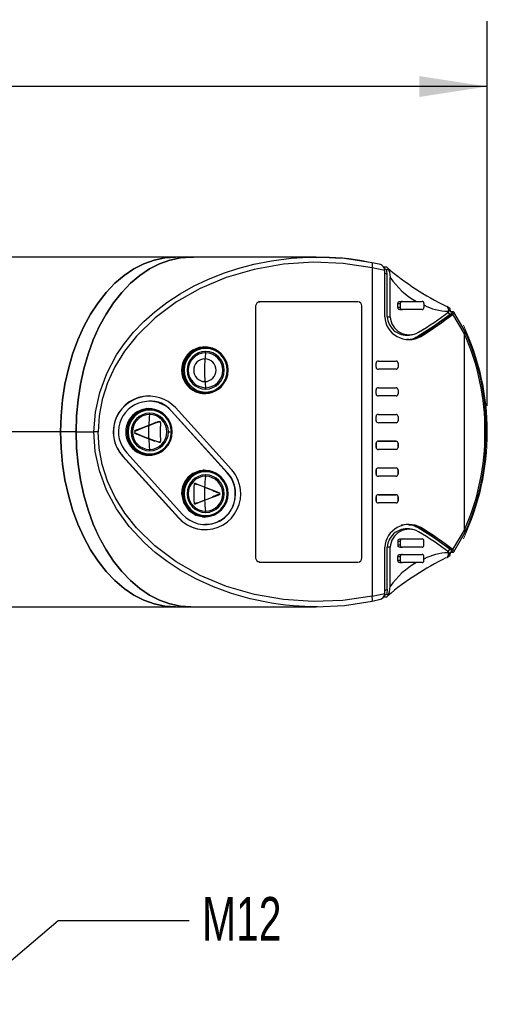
# Model space of a CAD drawing. Header units: millimetres. Extents: x 0 to 559, y 0 to 432.
# Tile 6 of 15: x 164 to 209, y 286 to 382. Entities that reach past the tile are written whole.
import ezdxf

# ---------------------------------------------------------------- set-up
doc = ezdxf.new("R2010")
doc.units = ezdxf.units.MM
doc.header["$LTSCALE"] = 2
doc.linetypes.add('CENTERX2', pattern=[20.32, 12.7, -2.54, 2.54, -2.54])
doc.layers.add('DIMENSIONS', color=140, linetype='Continuous', lineweight=25)
doc.layers.add('TEXT', color=140, linetype='Continuous', lineweight=25)
doc.styles.add('SLDTEXTSTYLE0', font='TXT', dxfattribs={"width": 0.7})
doc.dimstyles.new('SLDDIMSTYLE0', dxfattribs={"dimtxt": 4.316016, "dimasz": 6.604, "dimexe": 0, "dimexo": 0.0625, "dimgap": 1.079004, "dimtad": 0, "dimtih": 1, "dimtoh": 1, "dimrnd": 1e-09, "dimzin": 4, "dimdsep": 46, "dimtxsty": 'SLDTEXTSTYLE0', "dimsah": 1, "dimcen": 0.09, "dimadec": 0, "dimazin": 1, "dimtfac": 1, "dimtofl": 0, "dimtmove": 0, "dimatfit": 3, "dimfxl": 0, "dimfrac": 2, "dimtolj": 1, "dimtzin": 12, "dimarcsym": 0})
doc.dimstyles.new('SLDDIMSTYLE2', dxfattribs={"dimtxt": 0.18, "dimasz": 6.604, "dimexe": 0, "dimexo": 0.0625, "dimgap": 0, "dimtad": 0, "dimtih": 1, "dimtoh": 1, "dimdec": 0, "dimrnd": 1e-09, "dimzin": 0, "dimdsep": 46, "dimtxsty": 'Standard', "dimsah": 1, "dimcen": 0.09, "dimadec": 0, "dimazin": 0, "dimtfac": 6.604, "dimtdec": 0, "dimtofl": 0, "dimtmove": 0, "dimatfit": 3, "dimfxl": 0, "dimfrac": 2, "dimtolj": 1, "dimtzin": 0, "dimarcsym": 0})

# ---------------------------------------------------------------- blocks, each defined once
blk = doc.blocks.new('_D_10')
at = {"layer": 'DIMENSIONS'}
for p, q in [((62.213, 364.348), (62.213, 381.539)), ((209.243, 344.148), (209.243, 381.539)), ((62.213, 375.189), (123.468, 375.189)), ((129.315, 375.189), (127.866, 375.189)), ((127.866, 375.189), (127.866, 368.329)), ((142.141, 375.189), (143.59, 375.189)), ((143.59, 375.189), (143.59, 368.329)), ((209.243, 375.189), (147.988, 375.189)), ((127.866, 368.329), (129.315, 368.329)), ((143.59, 368.329), (142.141, 368.329))]:
    blk.add_line(p, q, dxfattribs=at)
for points in [[(62.213, 375.189), (68.817, 374.173), (68.817, 376.205)], [(209.243, 375.189), (202.639, 376.205), (202.639, 374.173)]]:
    blk.add_solid(points, dxfattribs=at)
at = {"layer": 'DIMENSIONS', "char_height": 4.2333, "attachment_point": 1, "style": 'SLDTEXTSTYLE0'}
for s, insert in [('147.0', (127.52, 381.612)), ('5.79', (129.315, 373.786))]:
    blk.add_mtext(s, dxfattribs=dict(at, insert=insert))

msp = doc.modelspace()

# ---------------------------------------------------------------- linework, layer by layer
for p, q in [((178.946, 358.608), (141.39, 358.608)), ((180.456, 358.608), (178.946, 358.608)), ((192.633, 358.604), (180.456, 358.604)), ((194.483, 358.512), (192.633, 358.604)), ((198.865, 357.877), (198.074, 358.063)), ((198.048, 357.576), (198.048, 325.635)), ((199.285, 357.294), (198.048, 357.576)), ((199.415, 357.635), (199.18, 357.635)), ((199.491, 357.365), (199.216, 357.512)), ((199.285, 352.804), (199.285, 357.294)), ((199.485, 357.318), (199.491, 357.365)), ((199.485, 357.318), (199.526, 357.365)), ((199.526, 356.906), (199.485, 357.318)), ((199.526, 357.365), (199.612, 357.463)), ((199.526, 356.906), (199.285, 357.03)), ((199.526, 352.812), (199.526, 356.906)), ((199.821, 352.812), (199.821, 356.627)), ((187.182, 354.254), (187.034, 354.279)), ((187.254, 354.254), (187.182, 354.254)), ((196.665, 354.254), (187.254, 354.254)), ((200.735, 354.304), (200.994, 354.304)), ((200.994, 354.304), (202.904, 354.304)), ((186.739, 353.875), (186.739, 329.336)), ((186.739, 353.875), (186.739, 329.333)), ((197.06, 329.358), (197.06, 353.854)), ((197.06, 329.354), (197.06, 353.854)), ((200.553, 354.104), (200.778, 354.104)), ((200.553, 353.704), (200.553, 354.104)), ((200.778, 353.704), (200.553, 353.704)), ((200.735, 353.504), (200.994, 353.504)), ((200.778, 354.104), (200.778, 353.704)), ((202.904, 353.504), (200.994, 353.504)), ((203.092, 354.104), (203.092, 353.704)), ((205.301, 353.803), (205.392, 353.763)), ((205.633, 353.573), (205.301, 353.801)), ((205.639, 353.04), (205.331, 353.259)), ((205.633, 353.573), (205.392, 353.763)), ((205.518, 353.289), (205.432, 353.354)), ((205.518, 353.352), (205.432, 353.354)), ((205.518, 353.352), (205.518, 353.289)), ((205.649, 353.56), (205.633, 353.573)), ((205.705, 353.27), (205.649, 353.56)), ((205.695, 353.322), (205.835, 353.322)), ((205.852, 353.153), (205.705, 353.27)), ((207.098, 351.359), (205.997, 353.263)), ((199.526, 352.812), (199.821, 352.812)), ((205.828, 353.175), (205.815, 353.175)), ((205.889, 353.045), (205.888, 353.043)), ((207.022, 351.148), (205.889, 353.045)), ((201.433, 350.612), (201.616, 350.636)), ((201.9, 351.063), (202.152, 351.123)), ((202.231, 350.786), (202.515, 350.907)), ((202.521, 350.883), (202.547, 350.899)), ((202.547, 350.899), (202.775, 350.899)), ((207.022, 332.063), (207.022, 351.148)), ((181.871, 349.829), (181.605, 349.829)), ((181.699, 348.704), (181.814, 348.704)), ((198.679, 348.503), (200.38, 348.503)), ((198.437, 347.898), (198.437, 348.309)), ((200.38, 347.705), (198.679, 347.705)), ((200.58, 348.307), (200.58, 347.901)), ((181.814, 346.504), (181.699, 346.504)), ((198.437, 345.298), (198.437, 345.709)), ((198.679, 345.903), (200.38, 345.903)), ((200.58, 345.707), (200.58, 345.301)), ((176.399, 345.108), (176.368, 345.108)), ((181.605, 345.379), (181.871, 345.379)), ((200.38, 345.105), (198.679, 345.105)), ((176.438, 343.829), (176.368, 343.829)), ((184.38, 337.973), (178.947, 343.973)), ((178.583, 343.635), (178.552, 343.635)), ((178.552, 343.635), (183.984, 337.635)), ((178.583, 343.635), (184.016, 337.635)), ((198.437, 342.698), (198.437, 343.109)), ((198.679, 343.303), (200.38, 343.303)), ((200.58, 343.107), (200.58, 342.701)), ((175.453, 341.904), (176.945, 342.484)), ((177.25, 342.599), (177.36, 342.599)), ((177.399, 342.606), (177.287, 342.606)), ((177.399, 342.606), (177.36, 342.599)), ((200.38, 342.505), (198.679, 342.505)), ((167.793, 341.608), (162.397, 341.608)), ((169.303, 341.608), (167.793, 341.608)), ((169.303, 341.606), (171.031, 341.606)), ((175.453, 341.304), (176.945, 340.724)), ((178.327, 341.606), (178.615, 341.606)), ((177.36, 340.608), (177.25, 340.608)), ((177.399, 340.602), (177.36, 340.608)), ((177.379, 340.602), (177.399, 340.602)), ((198.437, 340.102), (198.437, 340.513)), ((198.437, 340.509), (198.437, 340.098)), ((198.66, 340.704), (198.679, 340.703)), ((198.679, 340.707), (200.38, 340.707)), ((200.38, 340.703), (198.679, 340.703)), ((200.38, 339.908), (198.679, 339.908)), ((200.38, 339.905), (198.679, 339.905)), ((200.38, 340.703), (200.383, 340.706)), ((200.58, 340.51), (200.58, 340.105)), ((200.58, 340.101), (200.58, 340.507)), ((173.82, 339.243), (179.252, 333.243)), ((173.82, 339.243), (173.851, 339.243)), ((173.851, 339.243), (179.283, 333.243)), ((179.647, 333.58), (174.215, 339.58)), ((176.368, 339.379), (176.438, 339.379)), ((198.437, 337.502), (198.437, 337.913)), ((198.437, 337.909), (198.437, 337.498)), ((198.66, 338.104), (198.679, 338.103)), ((198.679, 338.107), (200.38, 338.107)), ((200.38, 338.103), (198.679, 338.103)), ((200.38, 338.103), (200.383, 338.106)), ((200.58, 337.91), (200.58, 337.505)), ((200.58, 337.501), (200.58, 337.907)), ((181.871, 337.829), (181.8, 337.829)), ((183.984, 337.635), (184.016, 337.635)), ((200.38, 337.308), (198.679, 337.308)), ((200.38, 337.305), (198.679, 337.305)), ((180.824, 336.599), (180.888, 336.599)), ((180.888, 336.599), (180.855, 336.606)), ((183.209, 335.697), (183.101, 335.697)), ((183.209, 335.51), (183.101, 335.51)), ((184.763, 335.608), (184.795, 335.608)), ((198.437, 334.902), (198.437, 335.313)), ((198.437, 335.309), (198.437, 334.898)), ((198.66, 335.504), (198.679, 335.503)), ((198.679, 335.507), (200.38, 335.507)), ((200.38, 335.503), (198.679, 335.503)), ((200.38, 335.503), (200.383, 335.506)), ((200.58, 335.31), (200.58, 334.905)), ((200.58, 334.901), (200.58, 335.307)), ((180.855, 334.602), (180.851, 334.602)), ((180.888, 334.608), (180.855, 334.602)), ((200.38, 334.708), (198.679, 334.708)), ((200.38, 334.705), (198.679, 334.705)), ((179.283, 333.243), (179.252, 333.243)), ((181.8, 333.379), (181.871, 333.379)), ((202.515, 332.301), (202.231, 332.422)), ((202.547, 332.313), (202.521, 332.328)), ((202.547, 332.313), (202.775, 332.313)), ((181.8, 332.108), (181.831, 332.108)), ((202.152, 332.084), (201.901, 332.144)), ((205.889, 330.167), (207.022, 332.063)), ((205.997, 329.949), (207.098, 331.852)), ((199.285, 325.917), (199.285, 330.408)), ((199.821, 330.396), (199.526, 330.396)), ((199.526, 326.301), (199.526, 330.396)), ((199.821, 326.58), (199.821, 330.396)), ((200.553, 331.004), (200.778, 331.004)), ((200.553, 331.004), (200.553, 330.604)), ((200.778, 330.604), (200.553, 330.604)), ((200.735, 331.204), (200.994, 331.204)), ((200.735, 330.404), (200.994, 330.404)), ((200.778, 331.004), (200.778, 330.604)), ((200.994, 331.204), (202.904, 331.204)), ((202.904, 330.404), (200.994, 330.404)), ((203.092, 330.604), (203.092, 331.004)), ((200.553, 329.504), (200.778, 329.504)), ((200.553, 329.104), (200.553, 329.504)), ((200.735, 329.704), (200.994, 329.704)), ((200.778, 329.504), (200.778, 329.104)), ((200.994, 329.704), (202.904, 329.704)), ((203.092, 329.104), (203.092, 329.504)), ((205.301, 329.407), (205.633, 329.635)), ((205.301, 329.404), (205.392, 329.444)), ((205.639, 330.167), (205.331, 329.948)), ((205.392, 329.444), (205.633, 329.635)), ((205.518, 329.918), (205.432, 329.853)), ((205.432, 329.853), (205.518, 329.856)), ((205.518, 329.918), (205.518, 329.856)), ((205.633, 329.635), (205.649, 329.648)), ((205.649, 329.648), (205.705, 329.938)), ((205.835, 329.889), (205.695, 329.889)), ((205.705, 329.938), (205.852, 330.055)), ((205.815, 330.036), (205.828, 330.036)), ((205.888, 330.168), (205.889, 330.167)), ((187.092, 328.938), (187.182, 328.954)), ((187.254, 328.958), (196.665, 328.958)), ((187.254, 328.954), (196.665, 328.954)), ((200.778, 329.104), (200.553, 329.104)), ((200.735, 328.904), (200.994, 328.904)), ((202.904, 328.904), (200.994, 328.904)), ((198.048, 325.635), (199.285, 325.917)), ((199.168, 325.572), (199.415, 325.572)), ((199.216, 325.695), (199.491, 325.843)), ((199.526, 326.301), (199.485, 325.89)), ((199.485, 325.89), (199.526, 325.843)), ((199.485, 325.89), (199.491, 325.843)), ((199.526, 325.843), (199.612, 325.744)), ((141.39, 324.608), (178.946, 324.608)), ((178.946, 324.608), (180.456, 324.608)), ((180.456, 324.608), (192.633, 324.608)), ((192.756, 324.616), (192.633, 324.614)), ((198.074, 325.148), (198.865, 325.335))]:
    msp.add_line(p, q)
at = {"flags": 128}
for points in [[(178.946, 358.608), (177.917, 358.535), (176.897, 358.318), (175.894, 357.959), (174.918, 357.46), (173.975, 356.825), (173.075, 356.061), (172.225, 355.174), (171.433, 354.171), (170.704, 353.06), (170.046, 351.852), (169.464, 350.557), (168.963, 349.185), (168.547, 347.749), (168.219, 346.26), (167.983, 344.731), (167.841, 343.176), (167.793, 341.608)], [(167.793, 341.608), (167.841, 343.176), (167.983, 344.731), (168.219, 346.26), (168.547, 347.749), (168.963, 349.185), (169.464, 350.557), (170.046, 351.852), (170.704, 353.06), (171.433, 354.171), (172.225, 355.174), (173.075, 356.061), (173.975, 356.825), (174.918, 357.46), (175.894, 357.959), (176.897, 358.318), (177.917, 358.535), (178.946, 358.608)], [(169.303, 341.608), (169.35, 343.176), (169.493, 344.731), (169.729, 346.26), (170.056, 347.749), (170.472, 349.185), (170.973, 350.557), (171.556, 351.852), (172.214, 353.06), (172.942, 354.171), (173.735, 355.174), (174.585, 356.061), (175.485, 356.825), (176.427, 357.46), (177.404, 357.959), (178.406, 358.318), (179.427, 358.535), (180.456, 358.608), (180.691, 358.604)], [(180.456, 358.604), (179.427, 358.531), (178.407, 358.314), (177.404, 357.955), (176.427, 357.456), (175.485, 356.822), (174.585, 356.058), (173.735, 355.171), (172.943, 354.168), (172.214, 353.057), (171.556, 351.849), (170.974, 350.554), (170.472, 349.183), (170.056, 347.746), (169.729, 346.258), (169.493, 344.729), (169.351, 343.174), (169.303, 341.606)], [(171.031, 341.606), (171.171, 343.536), (171.59, 345.449), (172.277, 347.295), (173.24, 349.093), (174.005, 350.212), (174.889, 351.3), (175.893, 352.349), (176.949, 353.294), (178.122, 354.197), (179.413, 355.049), (180.691, 355.77), (182.092, 356.443), (183.617, 357.052), (185.015, 357.512), (186.572, 357.921), (188.288, 358.256), (190.183, 358.494), (191.843, 358.592), (192.632, 358.58)], [(198.048, 357.576), (195.237, 357.987), (192.348, 358.102), (189.438, 357.907), (186.59, 357.406), (183.882, 356.616), (181.366, 355.562), (179.055, 354.256), (176.968, 352.702), (175.157, 350.925), (174.013, 349.475), (173.068, 347.941), (172.345, 346.374), (171.829, 344.758)], [(198.074, 358.063), (195.375, 358.468), (194.483, 358.512)], [(198.074, 358.063), (198.07, 358.066), (198.061, 358.066)], [(199.612, 357.463), (199.748, 357.138), (199.821, 356.627)], [(200.607, 354.266), (200.68, 354.297), (200.735, 354.304)], [(200.735, 353.504), (200.64, 353.524), (200.607, 353.542)], [(205.485, 353.546), (205.467, 353.449), (205.432, 353.354)], [(205.485, 353.546), (205.516, 353.403), (205.518, 353.352)], [(205.835, 353.322), (205.941, 353.309), (206.003, 353.269), (206.017, 353.208), (205.979, 353.132), (205.889, 353.045)], [(205.639, 353.04), (204.01, 351.864), (202.515, 350.907)], [(205.852, 353.14), (205.848, 353.153), (205.828, 353.175)], [(201.45, 350.604), (202.012, 350.672), (202.521, 350.883)], [(182.157, 349.81), (182.023, 349.84), (181.704, 349.877)], [(171.829, 344.758), (171.535, 343.19), (171.436, 341.606)], [(181.704, 345.331), (182.143, 345.394), (182.157, 345.398)], [(176.724, 343.81), (176.591, 343.84), (176.176, 343.879)], [(175.039, 341.697), (175.692, 341.969), (176.355, 342.229)], [(176.355, 342.229), (175.614, 341.937), (175.039, 341.697)], [(176.355, 342.229), (177.115, 342.512), (177.36, 342.599)], [(177.36, 342.599), (176.613, 342.327), (176.355, 342.229)], [(167.793, 341.608), (167.841, 340.039), (167.983, 338.484), (168.219, 336.955), (168.547, 335.466), (168.963, 334.03), (169.464, 332.658), (170.046, 331.363), (170.704, 330.155), (171.433, 329.044), (172.225, 328.041), (173.075, 327.154), (173.975, 326.39), (174.918, 325.756), (175.894, 325.257), (176.897, 324.897), (177.917, 324.68), (178.946, 324.608)], [(178.946, 324.608), (177.917, 324.68), (176.897, 324.897), (175.894, 325.257), (174.918, 325.756), (173.975, 326.39), (173.075, 327.154), (172.225, 328.041), (171.433, 329.044), (170.704, 330.155), (170.046, 331.363), (169.464, 332.658), (168.963, 334.03), (168.547, 335.466), (168.219, 336.955), (167.983, 338.484), (167.841, 340.039), (167.793, 341.608)], [(180.456, 324.608), (179.427, 324.68), (178.406, 324.897), (177.404, 325.257), (176.427, 325.756), (175.485, 326.39), (174.585, 327.154), (173.735, 328.041), (172.942, 329.044), (172.214, 330.155), (171.556, 331.363), (170.973, 332.658), (170.472, 334.03), (170.056, 335.466), (169.729, 336.955), (169.493, 338.484), (169.35, 340.039), (169.303, 341.608)], [(169.303, 341.606), (169.351, 340.037), (169.493, 338.482), (169.729, 336.954), (170.056, 335.465), (170.472, 334.029), (170.974, 332.657), (171.556, 331.362), (172.214, 330.154), (172.943, 329.044), (173.735, 328.041), (174.585, 327.154), (175.485, 326.39), (176.427, 325.755), (177.404, 325.256), (178.407, 324.897), (179.427, 324.68), (180.456, 324.608)], [(171.436, 341.606), (171.329, 341.606), (171.22, 341.606), (171.119, 341.606), (171.031, 341.606)], [(192.633, 324.614), (192.353, 324.609), (191.514, 324.63), (190.959, 324.659), (190.43, 324.696), (189.656, 324.77), (188.942, 324.857), (188.288, 324.955), (186.22, 325.374), (184.387, 325.895), (182.643, 326.535), (180.941, 327.313), (179.413, 328.163), (178.139, 329.002), (176.979, 329.892), (175.934, 330.823), (174.449, 332.43), (173.24, 334.119), (172.266, 335.94), (171.576, 337.812), (171.167, 339.701), (171.031, 341.606)], [(171.829, 338.454), (171.535, 340.022), (171.436, 341.606)], [(175.039, 341.51), (175.692, 341.238), (176.355, 340.978)], [(175.039, 341.51), (175.692, 341.238), (176.355, 340.978)], [(176.355, 340.978), (177.115, 340.696), (177.36, 340.608)], [(176.355, 340.978), (177.115, 340.696), (177.36, 340.608)], [(209.134, 341.606), (209.113, 341.606), (209.017, 341.606)], [(176.176, 339.333), (176.591, 339.372), (176.693, 339.394)], [(198.048, 325.635), (195.208, 325.221), (192.318, 325.11), (189.438, 325.304), (186.62, 325.798), (183.91, 326.585), (181.366, 327.649), (179.032, 328.97), (176.948, 330.527), (175.157, 332.286), (174.024, 333.721), (173.086, 335.238), (172.352, 336.821), (171.829, 338.454)], [(181.787, 336.229), (181.093, 336.512), (180.888, 336.599)], [(181.787, 336.229), (181.093, 336.512), (180.888, 336.599)], [(181.787, 336.229), (182.547, 335.937), (183.209, 335.697)], [(183.209, 335.697), (182.462, 335.969), (181.787, 336.229)], [(179.553, 335.608), (179.724, 334.737), (180.211, 333.999), (180.94, 333.506), (181.8, 333.333), (182.66, 333.506), (183.389, 333.999), (183.492, 334.155)], [(181.787, 334.978), (182.547, 335.27), (183.209, 335.51)], [(181.787, 334.978), (182.547, 335.27), (183.209, 335.51)], [(181.787, 334.978), (181.093, 334.696), (180.888, 334.608)], [(180.888, 334.608), (181.541, 334.881), (181.787, 334.978)], [(181.608, 333.333), (182.023, 333.372), (182.125, 333.394)], [(201.556, 332.58), (201.432, 332.596), (200.885, 332.53)], [(201.606, 332.588), (202.026, 332.536), (202.521, 332.328)], [(205.639, 330.167), (204.01, 331.344), (202.515, 332.301)], [(200.607, 331.166), (200.68, 331.197), (200.735, 331.204)], [(200.735, 330.404), (200.64, 330.424), (200.607, 330.442)], [(200.607, 329.666), (200.68, 329.697), (200.735, 329.704)], [(205.485, 329.661), (205.467, 329.758), (205.432, 329.853)], [(205.518, 329.856), (205.505, 329.732), (205.485, 329.661)], [(205.889, 330.167), (205.979, 330.079), (206.017, 329.999), (205.999, 329.937), (205.929, 329.899), (205.835, 329.889)], [(200.735, 328.904), (200.64, 328.924), (200.607, 328.942)], [(199.612, 325.744), (199.748, 326.069), (199.821, 326.58)], [(199.285, 326.178), (199.428, 326.252), (199.526, 326.301)], [(192.633, 324.608), (195.375, 324.743), (198.074, 325.148)], [(198.052, 325.151), (198.07, 325.145), (198.074, 325.148)]]:
    msp.add_lwpolyline(points, dxfattribs=at)
for centre, radius, start, end in [((193.067, 335.299), 23.285, 78.56842, 91.06997), ((197.233, 357.865), 0.865, 340.48111, 13.22263), ((198.686, 357.31), 0.599, 358.43065, 84.97066), ((199.384, 357.402), 0.235, 15.09466, 82.61981), ((217.13, 378.254), 27.153, 229.66208, 244.01241), ((205.593, 360.394), 6.892, 213.12714, 242.08665), ((187.135, 353.84), 0.398, 94.19711, 174.91639), ((187.135, 353.84), 0.398, 94.19341, 174.91472), ((196.662, 353.856), 0.398, 359.64732, 89.64292), ((200.798, 354.112), 0.245, 141.15835, 181.89691), ((200.985, 354.097), 0.207, 87.71906, 177.99744), ((202.896, 354.109), 0.195, 358.5517, 87.81234), ((200.798, 353.696), 0.245, 178.10309, 218.84165), ((200.985, 353.711), 0.207, 182.00346, 272.28003), ((184.976, 380.595), 34.17, 300.97833, 306.95481), ((202.898, 353.697), 0.193, 271.68082, 1.95515), ((205.435, 358.2), 4.846, 241.07479, 269.96386), ((205.004, 353.397), 0.503, 17.27145, 53.85647), ((201.613, 352.92), 2.331, 182.85406, 299.88907), ((201.43, 352.915), 1.906, 183.10965, 284.30758), ((201.65, 352.885), 1.83, 182.29813, 299.91978), ((185.459, 379.029), 32.914, 301.27744, 308.23281), ((205.607, 353.358), 0.32, 275.64896, 319.94742), ((206.899, 351.311), 0.204, 306.87773, 13.50406), ((185.763, 341.802), 23.377, 359.36627, 24.13018), ((186.166, 341.809), 22.851, 359.49099, 24.12321), ((181.797, 347.63), 2.244, 44.80662, 180.67042), ((181.893, 347.604), 2.225, 90.57119, 269.42881), ((181.907, 347.604), 2.125, 90.57119, 269.42881), ((181.904, 347.604), 1.83, 90.57119, 269.42881), ((181.605, 347.657), 2.172, 90.00178, 102.2781), ((181.715, 349.753), 0.173, 351.90855, 25.8734), ((181.848, 347.604), 2.225, 270.57119, 89.42881), ((180.892, 349.426), 0.995, 352.58936, 0.41836), ((181.865, 347.604), 2.125, 270.57119, 89.42881), ((181.868, 347.604), 1.83, 270.57119, 89.42881), ((181.893, 347.604), 1.694, 90.51473, 269.48527), ((181.825, 347.604), 1.1, 90.57119, 269.42881), ((196.353, 347.626), 14.578, 175.7595, 180.08664), ((190.857, 348.036), 9.067, 172.0008, 175.77843), ((181.803, 347.604), 1.1, 270.57119, 89.42881), ((181.863, 347.604), 1.694, 270.51473, 89.48527), ((198.656, 348.284), 0.22, 83.99837, 173.32614), ((198.653, 348.287), 0.218, 83.31081, 174.0137), ((200.383, 348.306), 0.197, 0.26816, 90.96589), ((200.383, 348.306), 0.197, 0.27259, 90.96146), ((181.797, 347.578), 2.244, 179.32958, 315.19338), ((196.353, 347.582), 14.578, 179.91336, 184.2405), ((198.651, 347.918), 0.215, 185.29666, 277.37883), ((198.653, 347.921), 0.218, 185.96151, 276.71398), ((200.382, 347.902), 0.198, 269.17459, 359.59136), ((200.382, 347.902), 0.198, 269.17196, 359.594), ((190.857, 347.171), 9.067, 184.22157, 187.9992), ((180.892, 345.781), 0.995, 359.58164, 7.41064), ((198.656, 345.684), 0.22, 83.99837, 173.32614), ((198.653, 345.687), 0.218, 83.31081, 174.0137), ((200.383, 345.706), 0.197, 0.26816, 90.96589), ((200.383, 345.706), 0.197, 0.27259, 90.96146), ((176.405, 341.606), 3.502, 90.60061, 222.43087), ((176.397, 341.61), 3.477, 42.8146, 222.91376), ((181.605, 347.551), 2.172, 257.7219, 269.99822), ((181.715, 345.454), 0.173, 334.1266, 8.09145), ((198.651, 345.318), 0.215, 185.29666, 277.37883), ((198.653, 345.321), 0.218, 185.96151, 276.71398), ((200.382, 345.302), 0.198, 269.17459, 359.59136), ((200.382, 345.302), 0.198, 269.17196, 359.594), ((176.397, 341.609), 2.98, 42.8146, 222.91376), ((176.368, 341.626), 2.247, 359.47661, 180.52339), ((176.46, 341.604), 2.225, 90.57119, 269.42881), ((176.475, 341.604), 2.125, 90.57119, 269.42881), ((176.599, 342.13), 2.466, 37.6083, 95.29481), ((176.282, 343.753), 0.173, 351.90855, 25.8734), ((176.416, 341.604), 2.225, 270.57119, 89.42881), ((176.433, 341.604), 2.125, 270.57119, 89.42881), ((176.472, 341.604), 1.83, 90.57119, 269.42881), ((176.461, 341.604), 1.694, 90.51473, 269.48527), ((187.067, 341.855), 10.719, 172.26142, 177.99838), ((175.459, 343.426), 0.995, 352.58936, 0.41836), ((176.43, 341.604), 1.694, 270.51473, 89.48527), ((176.436, 341.604), 1.83, 270.57119, 89.42881), ((198.656, 343.084), 0.22, 83.99837, 173.32614), ((198.653, 343.087), 0.218, 83.31081, 174.0137), ((198.651, 342.718), 0.215, 185.29666, 277.37883), ((198.653, 342.721), 0.218, 185.96151, 276.71398), ((200.383, 343.106), 0.197, 0.26816, 90.96589), ((200.383, 343.106), 0.197, 0.20317, 91.03088), ((200.382, 342.702), 0.198, 269.17459, 359.59136), ((200.383, 342.702), 0.197, 268.95095, 359.815), ((191.881, 341.608), 15.539, 177.70792, 180.01423), ((177.4, 342.51), 0.098, 357.66356, 114.20563), ((177.402, 342.51), 0.0962, 357.69637, 92.02397), ((191.101, 341.604), 13.632, 176.20588, 183.79412), ((191.101, 341.604), 13.632, 176.20588, 183.79412), ((176.368, 341.585), 2.247, 179.47661, 0.52339), ((175.086, 341.604), 0.104, 116.63615, 243.36385), ((175.086, 341.604), 0.104, 116.63615, 243.36385), ((191.881, 341.6), 15.539, 179.98577, 182.29208), ((187.067, 341.353), 10.719, 182.00162, 187.73858), ((186.166, 341.403), 22.851, 335.87679, 0.50902), ((185.815, 341.397), 23.325, 335.84493, 0.5164), ((175.459, 339.781), 0.995, 359.58164, 7.41064), ((177.4, 340.698), 0.098, 245.79437, 2.33644), ((177.402, 340.698), 0.0962, 267.97603, 2.30363), ((198.656, 340.488), 0.22, 83.99837, 173.32614), ((198.653, 340.487), 0.218, 83.28659, 174.03792), ((198.651, 340.122), 0.215, 185.29666, 277.37883), ((198.653, 340.121), 0.218, 185.98574, 276.68975), ((200.383, 340.51), 0.197, 0.26816, 90.96589), ((200.383, 340.506), 0.197, 0.27286, 90.96119), ((200.382, 340.106), 0.198, 269.17459, 359.59136), ((200.382, 340.102), 0.198, 269.17162, 359.59433), ((176.282, 339.454), 0.173, 334.1266, 8.09145), ((181.764, 335.611), 3.524, 359.9487, 42.08432), ((198.656, 337.888), 0.22, 83.99837, 173.32614), ((198.653, 337.887), 0.218, 83.28659, 174.03792), ((200.383, 337.91), 0.197, 0.26816, 90.96589), ((200.383, 337.906), 0.197, 0.27286, 90.96119), ((181.789, 335.641), 2.236, 43.30981, 180.8456), ((181.893, 335.604), 2.225, 90.57119, 269.42881), ((181.907, 335.604), 2.125, 90.57119, 269.42881), ((181.904, 335.604), 1.83, 90.57119, 269.42881), ((181.893, 335.604), 1.694, 90.51473, 269.48527), ((181.608, 335.661), 2.221, 74.8739, 89.99719), ((192.5, 335.855), 10.719, 172.26142, 177.99838), ((181.715, 337.753), 0.173, 351.90855, 25.8734), ((181.848, 335.604), 2.225, 270.57119, 89.42881), ((180.892, 337.426), 0.995, 352.58936, 0.41836), ((181.863, 335.604), 1.694, 270.51473, 89.48527), ((181.865, 335.604), 2.125, 270.57119, 89.42881), ((181.868, 335.604), 1.83, 270.57119, 89.42881), ((181.743, 335.61), 3.021, 359.9487, 42.08432), ((181.774, 335.61), 3.021, 359.9487, 42.08432), ((198.651, 337.522), 0.215, 185.29666, 277.37883), ((198.653, 337.521), 0.218, 185.98574, 276.68975), ((200.382, 337.506), 0.198, 269.17459, 359.59136), ((200.382, 337.502), 0.198, 269.17162, 359.59433), ((194.36, 335.604), 13.632, 176.20588, 183.79412), ((194.36, 335.604), 13.632, 176.20588, 183.79412), ((180.862, 336.501), 0.105, 93.5371, 177.60599), ((180.855, 336.507), 0.0976, 70.43722, 180.8215), ((197.314, 335.608), 15.539, 177.70792, 180.01423), ((181.836, 335.567), 3.453, 222.32072, 0.67154), ((181.835, 335.573), 2.959, 222.32072, 0.67154), ((197.314, 335.6), 15.539, 179.98577, 182.29208), ((181.916, 335.48), 2.85, 267.70789, 2.57345), ((183.181, 335.604), 0.0976, 286.91409, 73.08591), ((183.181, 335.604), 0.0976, 286.91409, 73.08591), ((198.656, 335.288), 0.22, 83.99837, 173.32614), ((198.653, 335.287), 0.217, 83.15844, 174.16607), ((200.383, 335.31), 0.197, 0.26816, 90.96589), ((200.383, 335.306), 0.197, 0.27286, 90.96119), ((180.862, 334.706), 0.105, 182.39401, 266.4629), ((180.855, 334.7), 0.0976, 179.1785, 289.56278), ((192.5, 335.353), 10.719, 182.00162, 187.73858), ((198.651, 334.922), 0.215, 185.29666, 277.37883), ((198.653, 334.92), 0.217, 185.83726, 276.83823), ((200.382, 334.906), 0.198, 269.17459, 359.59136), ((200.382, 334.902), 0.198, 269.17162, 359.59433), ((181.803, 335.543), 3.435, 222.03738, 269.94765), ((181.715, 333.454), 0.173, 334.1266, 8.09145), ((180.892, 333.781), 0.995, 359.58164, 7.41064), ((201.625, 330.27), 2.344, 60.62017, 176.6367), ((201.432, 330.286), 1.909, 75.78736, 176.70761), ((202.405, 332.361), 0.125, 331.59727, 1.77582), ((185.58, 304.357), 32.703, 51.74467, 58.74508), ((201.65, 330.322), 1.83, 60.08022, 177.70186), ((184.976, 302.613), 34.17, 53.04519, 59.02167), ((206.899, 331.9), 0.204, 346.49595, 53.12227), ((200.798, 331.012), 0.245, 141.15835, 181.89691), ((200.798, 330.596), 0.245, 178.10309, 218.84165), ((200.985, 330.997), 0.207, 87.71906, 177.99744), ((200.985, 330.611), 0.207, 182.00346, 272.28003), ((202.897, 331.009), 0.194, 358.33449, 88.02954), ((202.897, 330.598), 0.195, 271.98607, 1.6499), ((187.159, 329.396), 0.425, 188.08042, 262.80609), ((187.135, 329.368), 0.398, 185.08528, 265.80659), ((196.662, 329.355), 0.398, 270.35708, 0.35268), ((196.662, 329.351), 0.398, 270.35708, 0.35195), ((216.838, 305.369), 26.65, 115.8216, 130.35126), ((200.798, 329.512), 0.245, 141.15835, 181.89691), ((200.985, 329.497), 0.207, 87.71906, 177.99744), ((202.897, 329.509), 0.194, 358.33449, 88.02954), ((205.469, 324.855), 4.999, 90.41708, 118.39592), ((205.004, 329.811), 0.503, 306.14353, 342.72855), ((205.612, 329.858), 0.31, 39.34969, 85.05393), ((187.184, 329.14), 0.187, 245.26619, 259.80987), ((205.789, 322.599), 7.174, 118.49349, 146.29272), ((200.798, 329.096), 0.245, 178.10309, 218.84165), ((200.985, 329.111), 0.207, 182.00346, 272.28003), ((202.897, 329.098), 0.195, 271.98607, 1.6499), ((196.994, 325.333), 1.096, 350.30145, 16.00704), ((198.681, 325.906), 0.604, 275.47869, 1.12), ((199.384, 325.806), 0.235, 277.36587, 344.91967)]:
    msp.add_arc(centre, radius, start, end)
at = {"color": 179, "linetype": 'Continuous', "lineweight": 18}
msp.add_arc((184.867, 341.608), 24.375, 334.7842, 25.2158, dxfattribs=at)
for centre, major_axis, ratio, start_param, end_param in [((187.254, 353.854), (0.516, 0), 0.775593, 1.570796, 1.86234), ((187.254, 353.854), (0.516, 0), 0.775593, 1.570796, 1.862249), ((195.701, 353.983), (14.792, 6.687), 0.37203, 5.036868, 5.292299), ((174.783, 341.604), (1.228, 0.499), 0.023244, 0.984292, 1.440092), ((177.479, 342.651), (0.872, 0.315), 0.031847, 1.824307, 2.217018), ((174.783, 341.604), (1.228, -0.499), 0.023244, 4.843093, 5.298893), ((180.738, 336.651), (0.765, -0.315), 0.040059, 4.888248, 5.173697), ((183.433, 335.604), (1.35, -0.499), 0.019706, 4.01553, 4.47133), ((183.433, 335.604), (1.35, 0.499), 0.019706, 1.811855, 2.267655), ((180.738, 334.556), (0.765, 0.315), 0.040059, 1.109489, 1.502199), ((195.701, 329.229), (14.792, -6.687), 0.37203, 0.990887, 1.246318), ((187.254, 329.358), (0.516, 0), 0.775593, 4.420845, 4.712389), ((187.254, 329.354), (0.516, 0), 0.775593, 4.420936, 4.712389)]:
    msp.add_ellipse(centre, major_axis=major_axis, ratio=ratio, start_param=start_param, end_param=end_param)

# ---------------------------------------------------------------- texts
at = {"layer": 'TEXT', "linetype": 'CENTERX2', "lineweight": 18, "insert": (181.541, 296.393), "char_height": 4.2333, "attachment_point": 1, "style": 'SLDTEXTSTYLE0'}
msp.add_mtext('M12', dxfattribs=at)

# ---------------------------------------------------------------- dimensions: what is measured, and where the dimension line sits
at = {"layer": 'DIMENSIONS'}
dim = msp.add_linear_dim(base=(62.213, 375.189), p1=(209.243, 341.608), p2=(62.213, 361.808), dimstyle='SLDDIMSTYLE0', dxfattribs=at)
dim.commit()
dim.dimension.update_dxf_attribs({"geometry": '_D_10', "text_midpoint": (135.728, 375.189), "dimtype": 160})

# ---------------------------------------------------------------- leaders
at = {"layer": 'TEXT', "linetype": 'CENTERX2', "lineweight": 18}
msp.add_leader([(153.876, 282.524), (167.568, 294.108), (180.268, 294.108)], dimstyle='SLDDIMSTYLE2', dxfattribs=at)

doc.saveas('drawing.dxf')
